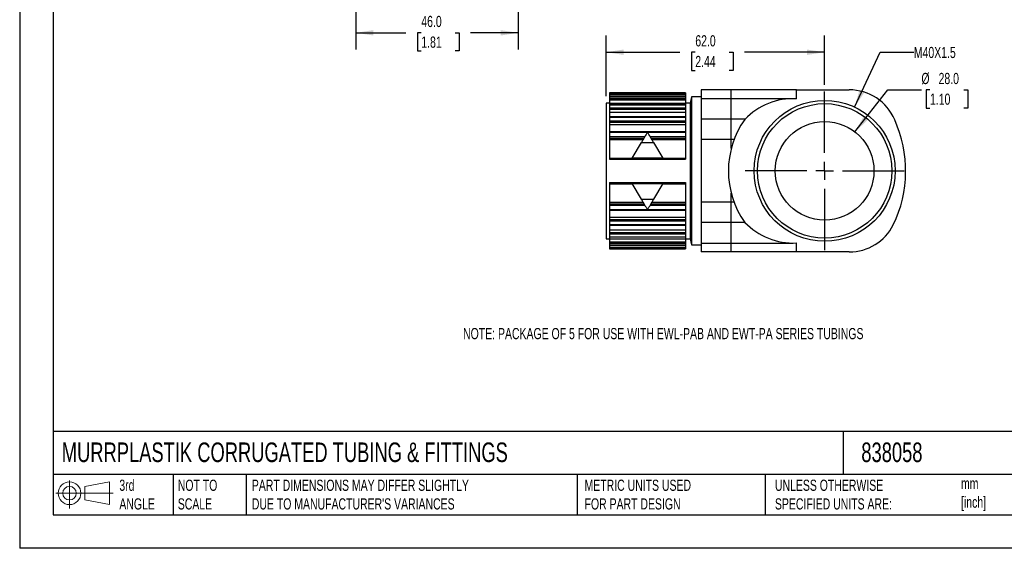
# Model space of a CAD drawing. Header units: millimetres. Extents: x 0 to 419, y 0 to 324.
# Tile 1 of 3: x 0 to 279, y 0 to 150. Entities that reach past the tile are written whole.
import ezdxf

# ---------------------------------------------------------------- set-up
doc = ezdxf.new("R2010")
doc.units = ezdxf.units.MM
doc.header["$LTSCALE"] = 1.5
doc.linetypes.add('CENTERX2', pattern=[20.32, 12.7, -2.54, 2.54, -2.54])
doc.layers.add('CENTER', color=40, linetype='CENTERX2')
doc.layers.add('DIMENSIONS', color=140, linetype='Continuous', lineweight=25)
doc.layers.add('TEXT', color=140, linetype='Continuous', lineweight=25)
doc.styles.add('SLDTEXTSTYLE0', font='TXT', dxfattribs={"width": 0.7})
doc.dimstyles.new('SLDDIMSTYLE0', dxfattribs={"dimtxt": 3.237012, "dimasz": 4.953, "dimexe": 0, "dimexo": 0.0625, "dimgap": 0.809253, "dimtad": 0, "dimtih": 1, "dimtoh": 1, "dimdec": 1, "dimrnd": 1e-09, "dimzin": 4, "dimdsep": 46, "dimtxsty": 'SLDTEXTSTYLE0', "dimsah": 1, "dimcen": 0.09, "dimadec": 0, "dimazin": 1, "dimtfac": 1, "dimtdec": 1, "dimtofl": 0, "dimtmove": 0, "dimatfit": 3, "dimfxl": 0, "dimfrac": 2, "dimtolj": 1, "dimtzin": 12, "dimarcsym": 0})
doc.dimstyles.new('SLDDIMSTYLE3', dxfattribs={"dimtxt": 3.237012, "dimasz": 4.953, "dimexe": 0, "dimexo": 0.0625, "dimgap": 0.809253, "dimtad": 0, "dimtih": 1, "dimtoh": 1, "dimdec": 1, "dimrnd": 1e-09, "dimzin": 4, "dimdsep": 46, "dimtxsty": 'SLDTEXTSTYLE0', "dimsah": 1, "dimcen": 0, "dimadec": 0, "dimazin": 1, "dimtfac": 1, "dimtdec": 1, "dimtofl": 0, "dimtmove": 0, "dimatfit": 3, "dimfxl": 0, "dimfrac": 2, "dimtolj": 1, "dimtzin": 12, "dimarcsym": 0})
doc.dimstyles.new('SLDDIMSTYLE4', dxfattribs={"dimtxt": 3.237012, "dimasz": 4.953, "dimexe": 0, "dimexo": 0.0625, "dimgap": 0.809253, "dimtad": 0, "dimtih": 1, "dimtoh": 1, "dimdec": 1, "dimrnd": 1e-09, "dimzin": 12, "dimdsep": 46, "dimtxsty": 'SLDTEXTSTYLE0', "dimsah": 1, "dimcen": 0, "dimadec": 0, "dimazin": 3, "dimtfac": 1, "dimtdec": 1, "dimtofl": 0, "dimtmove": 0, "dimatfit": 3, "dimfxl": 0, "dimfrac": 2, "dimtolj": 1, "dimtzin": 12, "dimarcsym": 0})

# ---------------------------------------------------------------- blocks, each defined once
blk = doc.blocks.new('Block11')
at = {"color": 7, "linetype": 'Continuous', "lineweight": 18}
for p, q in [((3.88, 7.97), (3.88, 0)), ((8.22, 6.25), (15.26, 7.55)), ((8.22, 2.39), (8.22, 6.25)), ((15.26, 7.55), (15.26, 1.1)), ((0, 4.32), (16.31, 4.32)), ((8.22, 2.39), (15.26, 1.1))]:
    blk.add_line(p, q, dxfattribs=at)
for radius in [3.23, 1.93]:
    blk.add_circle((3.88, 4.32), radius, dxfattribs=at)
blk = doc.blocks.new('Block12')
at = {"color": 7, "linetype": 'Continuous'}
blk.add_blockref('Block11', (0, 0), dxfattribs=at)
blk = doc.blocks.new('_D_7')
at = {"layer": 'DIMENSIONS'}
for p, q in [((95.42, 180.42), (95.42, 141.56)), ((141.42, 180.42), (141.42, 141.56)), ((95.42, 146.33), (109.57, 146.33)), ((113.96, 146.33), (112.87, 146.33)), ((112.87, 146.33), (112.87, 141.18)), ((123.58, 146.33), (124.66, 146.33)), ((124.66, 146.33), (124.66, 141.18)), ((141.42, 146.33), (127.96, 146.33)), ((112.87, 141.18), (113.96, 141.18)), ((124.66, 141.18), (123.58, 141.18))]:
    blk.add_line(p, q, dxfattribs=at)
for points in [[(95.42, 146.33), (100.37, 145.56), (100.37, 147.09)], [(141.42, 146.33), (136.46, 147.09), (136.46, 145.56)]]:
    blk.add_solid(points, dxfattribs=at)
at = {"layer": 'DIMENSIONS', "char_height": 3.175, "attachment_point": 1, "style": 'SLDTEXTSTYLE0'}
for s, insert in [('46.0', (113.96, 151.14)), ('1.81', (113.96, 145.27))]:
    blk.add_mtext(s, dxfattribs=dict(at, insert=insert))
blk = doc.blocks.new('_D_8')
at = {"layer": 'DIMENSIONS'}
for p, q in [((237.01, 118.18), (246.32, 130.13)), ((246.32, 130.13), (255.85, 130.13)), ((258.29, 130.13), (257.2, 130.13)), ((257.2, 130.13), (257.2, 124.98)), ((267.91, 130.13), (269, 130.13)), ((269, 130.13), (269, 124.98)), ((257.2, 124.98), (258.29, 124.98)), ((269, 124.98), (267.91, 124.98))]:
    blk.add_line(p, q, dxfattribs=at)
blk.add_solid([(237.01, 118.18), (240.65, 121.62), (239.45, 122.56)], dxfattribs=at)
at = {"layer": 'DIMENSIONS', "char_height": 3.175, "attachment_point": 1, "style": 'SLDTEXTSTYLE0'}
for s, insert in [('%%c', (255.85, 134.95)), ('28.0', (260.73, 134.95)), ('1.10', (258.29, 129.08))]:
    blk.add_mtext(s, dxfattribs=dict(at, insert=insert))
blk = doc.blocks.new('_D_9')
at = {"layer": 'DIMENSIONS'}
for p, q in [((236.89, 125.25), (244.18, 140.82)), ((244.18, 140.82), (253.71, 140.82))]:
    blk.add_line(p, q, dxfattribs=at)
blk.add_solid([(236.89, 125.25), (239.68, 129.41), (238.3, 130.06)], dxfattribs=at)
at = {"layer": 'DIMENSIONS', "insert": (253.71, 142.34), "char_height": 3.175, "attachment_point": 1, "style": 'SLDTEXTSTYLE0'}
blk.add_mtext('M40X1.5', dxfattribs=at)
blk = doc.blocks.new('_D_10')
at = {"layer": 'DIMENSIONS'}
for p, q in [((166.4, 128.3), (166.4, 145.58)), ((228.4, 131.59), (228.4, 145.58)), ((166.4, 140.82), (187.31, 140.82)), ((191.7, 140.82), (190.61, 140.82)), ((190.61, 140.82), (190.61, 135.67)), ((201.32, 140.82), (202.41, 140.82)), ((202.41, 140.82), (202.41, 135.67)), ((228.4, 140.82), (205.7, 140.82)), ((190.61, 135.67), (191.7, 135.67)), ((202.41, 135.67), (201.32, 135.67))]:
    blk.add_line(p, q, dxfattribs=at)
for points in [[(166.4, 140.82), (171.35, 140.06), (171.35, 141.58)], [(228.4, 140.82), (223.44, 141.58), (223.44, 140.06)]]:
    blk.add_solid(points, dxfattribs=at)
at = {"layer": 'DIMENSIONS', "char_height": 3.175, "attachment_point": 1, "style": 'SLDTEXTSTYLE0'}
for s, insert in [('62.0', (191.7, 145.64)), ('2.44', (191.7, 139.77))]:
    blk.add_mtext(s, dxfattribs=dict(at, insert=insert))
blk = doc.blocks.new('SW_CENTERMARKSYMBOL_1')
at = {"layer": 'CENTER', "color": 0}
for p, q in [((0, 5.08), (0, 22.54)), ((-5.08, 0), (-22.54, 0)), ((0, 0), (-2.54, 0)), ((0, 0), (0, 2.54)), ((0, 0), (0, -2.54)), ((0, 0), (2.54, 0)), ((5.08, 0), (22.54, 0)), ((0, -5.08), (0, -22.54))]:
    blk.add_line(p, q, dxfattribs=at)

msp = doc.modelspace()

# ---------------------------------------------------------------- linework, layer by layer
at = {"color": 7, "linetype": 'Continuous'}
for p in [(0, 323.85), (419.1, 0)]:
    msp.add_line(p, (0, 0), dxfattribs=at)
for p, q in [((188.9, 129.31), (167.4, 129.31)), ((167.4, 129.31), (188.9, 129.31)), ((167.4, 129.31), (167.4, 129.13)), ((167.4, 129.31), (167.4, 129.31)), ((167.4, 129.13), (188.9, 129.13)), ((167.4, 129.13), (167.4, 128.8)), ((167.4, 128.8), (188.9, 128.8)), ((167.4, 128.8), (167.4, 128.21)), ((188.9, 129.31), (188.9, 129.13)), ((188.9, 129.31), (188.9, 129.31)), ((188.9, 129.13), (188.9, 128.8)), ((188.9, 128.8), (188.9, 128.21)), ((193.4, 130.14), (193.4, 127.63)), ((201.9, 130.14), (193.4, 130.14)), ((220.4, 130.14), (201.9, 130.14)), ((201.9, 127.63), (201.9, 130.14)), ((220.4, 127.61), (220.4, 130.14)), ((220.4, 130.14), (235.4, 130.14)), ((167.4, 126.39), (166.4, 126.39)), ((166.4, 126.39), (166.4, 87.89)), ((188.9, 128.21), (167.4, 128.21)), ((167.4, 128.21), (167.4, 128.19)), ((167.4, 128.19), (188.9, 128.19)), ((167.4, 128.19), (167.4, 127.69)), ((167.4, 127.69), (188.9, 127.69)), ((167.4, 127.69), (167.4, 127.3)), ((167.4, 127.3), (188.9, 127.3)), ((167.4, 127.3), (167.4, 126.4)), ((167.4, 126.4), (188.9, 126.4)), ((167.4, 126.4), (167.4, 125.9)), ((188.9, 125.9), (167.4, 125.9)), ((167.4, 125.9), (167.4, 125.85)), ((167.4, 125.85), (188.9, 125.85)), ((167.4, 125.85), (167.4, 125.04)), ((188.9, 128.21), (188.9, 128.19)), ((188.9, 128.19), (188.9, 127.69)), ((188.9, 127.69), (188.9, 127.3)), ((188.9, 127.3), (188.9, 126.4)), ((188.9, 126.4), (188.9, 125.9)), ((190.2, 126.39), (188.9, 126.39)), ((188.9, 125.9), (188.9, 125.85)), ((188.9, 125.85), (188.9, 125.04)), ((190.67, 128.14), (190.2, 126.39)), ((190.2, 126.39), (190.2, 87.89)), ((193.4, 128.14), (190.67, 128.14)), ((190.67, 128.14), (190.67, 86.14)), ((201.9, 127.63), (193.4, 127.63)), ((193.4, 127.63), (193.4, 121.77)), ((219.48, 127.63), (201.9, 127.63)), ((201.9, 121.77), (201.9, 127.63)), ((167.4, 125.04), (188.9, 125.04)), ((167.4, 125.04), (167.4, 124.63)), ((167.4, 124.63), (188.9, 124.63)), ((167.4, 124.63), (167.4, 123.84)), ((167.4, 123.84), (188.9, 123.84)), ((167.4, 123.84), (167.4, 122.52)), ((188.9, 125.04), (188.9, 124.63)), ((188.9, 124.63), (188.9, 123.84)), ((188.9, 123.84), (188.9, 122.52)), ((188.9, 122.52), (167.4, 122.52)), ((167.4, 122.52), (167.4, 122.42)), ((167.4, 122.42), (188.9, 122.42)), ((167.4, 122.42), (167.4, 121.36)), ((167.4, 121.36), (188.9, 121.36)), ((167.4, 121.36), (167.4, 120.94)), ((167.4, 120.94), (188.9, 120.94)), ((167.4, 120.94), (167.4, 120.3)), ((167.4, 120.3), (188.9, 120.3)), ((167.4, 120.3), (167.4, 118.26)), ((188.9, 122.52), (188.9, 122.42)), ((188.9, 122.42), (188.9, 121.36)), ((188.9, 121.36), (188.9, 120.94)), ((188.9, 120.94), (188.9, 120.3)), ((188.9, 120.3), (188.9, 118.26)), ((201.9, 121.77), (193.4, 121.77)), ((193.4, 121.77), (193.4, 116.03)), ((201.9, 116.03), (201.9, 121.77)), ((205.75, 121.77), (201.9, 121.77)), ((188.9, 118.26), (167.4, 118.26)), ((167.4, 118.26), (167.4, 118.11)), ((167.4, 118.11), (178.07, 118.11)), ((167.4, 118.11), (167.4, 116.85)), ((178.21, 118.11), (188.9, 118.11)), ((188.9, 118.26), (188.9, 118.11)), ((188.9, 118.11), (188.9, 116.85)), ((167.4, 116.85), (177.35, 116.85)), ((167.4, 116.85), (167.4, 116.45)), ((167.4, 116.45), (177.12, 116.45)), ((167.4, 116.45), (167.4, 116.01)), ((167.4, 116.01), (176.86, 116.01)), ((167.4, 116.01), (167.4, 110.79)), ((173.82, 110.74), (176.4, 115.22)), ((176.4, 115.22), (179.88, 115.22)), ((178.93, 116.85), (188.9, 116.85)), ((179.16, 116.45), (188.9, 116.45)), ((179.42, 116.01), (188.9, 116.01)), ((179.88, 115.22), (182.47, 110.74)), ((188.9, 116.85), (188.9, 116.45)), ((188.9, 116.45), (188.9, 116.01)), ((188.9, 116.01), (188.9, 110.79)), ((201.9, 116.03), (193.4, 116.03)), ((193.4, 116.03), (193.4, 98.25)), ((202.7, 116.03), (201.9, 116.03)), ((201.9, 113.52), (201.9, 116.03)), ((167.4, 110.79), (173.84, 110.79)), ((167.4, 110.79), (167.4, 110.49)), ((167.4, 110.49), (188.9, 110.49)), ((182.47, 110.74), (173.82, 110.74)), ((182.44, 110.79), (188.9, 110.79)), ((188.9, 110.79), (188.9, 110.49)), ((167.4, 103.8), (188.9, 103.8)), ((167.4, 103.8), (167.4, 103.5)), ((167.4, 103.5), (173.84, 103.5)), ((167.4, 103.5), (167.4, 98.28)), ((173.82, 103.54), (182.47, 103.54)), ((176.4, 99.07), (173.82, 103.54)), ((182.47, 103.54), (179.88, 99.07)), ((182.44, 103.5), (188.9, 103.5)), ((188.9, 103.8), (188.9, 103.5)), ((188.9, 103.5), (188.9, 98.28)), ((201.9, 98.25), (201.9, 100.77)), ((167.4, 98.28), (176.86, 98.28)), ((167.4, 98.28), (167.4, 97.83)), ((167.4, 97.83), (177.12, 97.83)), ((167.4, 97.83), (167.4, 97.44)), ((176.4, 99.07), (179.88, 99.07)), ((179.16, 97.83), (188.9, 97.83)), ((179.42, 98.28), (188.9, 98.28)), ((188.9, 98.28), (188.9, 97.83)), ((188.9, 97.83), (188.9, 97.44)), ((201.9, 98.25), (193.4, 98.25)), ((193.4, 98.25), (193.4, 92.52)), ((201.9, 92.52), (201.9, 98.25)), ((202.7, 98.25), (201.9, 98.25)), ((167.4, 97.44), (177.35, 97.44)), ((167.4, 97.44), (167.4, 96.18)), ((167.4, 96.18), (178.07, 96.18)), ((167.4, 96.18), (167.4, 96.03)), ((167.4, 96.03), (188.9, 96.03)), ((167.4, 96.03), (167.4, 93.98)), ((178.21, 96.18), (188.9, 96.18)), ((178.93, 97.44), (188.9, 97.44)), ((188.9, 97.44), (188.9, 96.18)), ((188.9, 96.18), (188.9, 96.03)), ((188.9, 96.03), (188.9, 93.98)), ((167.4, 93.98), (188.9, 93.98)), ((167.4, 93.98), (167.4, 93.34)), ((167.4, 93.34), (188.9, 93.34)), ((167.4, 93.34), (167.4, 92.93)), ((167.4, 92.93), (188.9, 92.93)), ((167.4, 92.93), (167.4, 91.87)), ((188.9, 93.98), (188.9, 93.34)), ((188.9, 93.34), (188.9, 92.93)), ((188.9, 92.93), (188.9, 91.87)), ((201.9, 92.52), (193.4, 92.52)), ((193.4, 92.52), (193.4, 86.66)), ((205.75, 92.52), (201.9, 92.52)), ((201.9, 86.66), (201.9, 92.52)), ((167.4, 91.87), (188.9, 91.87)), ((167.4, 91.87), (167.4, 91.77)), ((167.4, 91.77), (188.9, 91.77)), ((167.4, 91.77), (167.4, 90.45)), ((167.4, 90.45), (188.9, 90.45)), ((167.4, 90.45), (167.4, 89.66)), ((167.4, 89.66), (188.9, 89.66)), ((167.4, 89.66), (167.4, 89.24)), ((188.9, 91.87), (188.9, 91.77)), ((188.9, 91.77), (188.9, 90.45)), ((188.9, 90.45), (188.9, 89.66)), ((188.9, 89.66), (188.9, 89.24)), ((166.4, 87.89), (167.4, 87.89)), ((167.4, 89.24), (188.9, 89.24)), ((167.4, 89.24), (167.4, 88.44)), ((167.4, 88.44), (188.9, 88.44)), ((167.4, 88.44), (167.4, 88.39)), ((167.4, 88.39), (188.9, 88.39)), ((167.4, 88.39), (167.4, 87.89)), ((167.4, 87.89), (188.9, 87.89)), ((167.4, 87.89), (167.4, 86.99)), ((167.4, 86.99), (188.9, 86.99)), ((167.4, 86.99), (167.4, 86.6)), ((188.9, 89.24), (188.9, 88.44)), ((188.9, 88.44), (188.9, 88.39)), ((188.9, 88.39), (188.9, 87.89)), ((188.9, 87.89), (190.2, 87.89)), ((188.9, 87.89), (188.9, 86.99)), ((188.9, 86.99), (188.9, 86.6)), ((190.2, 87.89), (190.67, 86.14)), ((193.4, 86.66), (201.9, 86.66)), ((193.4, 86.66), (193.4, 84.14)), ((201.9, 86.66), (219.48, 86.66)), ((201.9, 84.14), (201.9, 86.66)), ((220.4, 84.14), (220.4, 86.68)), ((167.4, 86.6), (188.9, 86.6)), ((167.4, 86.6), (167.4, 86.1)), ((167.4, 86.1), (188.9, 86.1)), ((167.4, 86.1), (167.4, 86.08)), ((167.4, 86.08), (188.9, 86.08)), ((167.4, 86.08), (167.4, 85.49)), ((167.4, 85.49), (188.9, 85.49)), ((167.4, 85.49), (167.4, 85.15)), ((167.4, 85.15), (188.9, 85.15)), ((167.4, 85.15), (167.4, 84.98)), ((167.4, 84.98), (188.9, 84.98)), ((167.4, 84.98), (188.9, 84.98)), ((167.4, 84.98), (167.4, 84.98)), ((188.9, 86.6), (188.9, 86.1)), ((188.9, 86.1), (188.9, 86.08)), ((188.9, 86.08), (188.9, 85.49)), ((188.9, 85.49), (188.9, 85.15)), ((188.9, 85.15), (188.9, 84.98)), ((188.9, 84.98), (188.9, 84.98)), ((190.67, 86.14), (193.4, 86.14)), ((201.9, 84.14), (193.4, 84.14)), ((220.4, 84.14), (201.9, 84.14)), ((235.4, 84.14), (220.4, 84.14))]:
    msp.add_line(p, q)
for radius in [20, 19.08, 14]:
    msp.add_circle((228.4, 107.14), radius)
for centre, radius, start, end in [((235.4, 116.14), 14, 23.1468, 90), ((219.48, 108.63), 19, 87.2361, 136.2536), ((226.28, 107.14), 25.2, 144.5243, 215.4757), ((216.09, 107.14), 35.3, 334.2801, 24.2586), ((219.48, 105.66), 19, 223.7464, 272.7639), ((235.4, 98.14), 14, 270, 333.1682)]:
    msp.add_arc(centre, radius, start, end)
for points in [[(178.14, 118.22), (177.58, 117.26), (177, 116.25), (176.4, 115.22)], [(179.88, 115.22), (179.28, 116.25), (178.7, 117.26), (178.14, 118.22)], [(176.4, 99.07), (177, 98.03), (177.58, 97.03), (178.14, 96.06)], [(178.14, 96.06), (178.7, 97.03), (179.28, 98.03), (179.88, 99.07)]]:
    msp.add_open_spline(points, degree=3)
at = {"layer": 'TEXT'}
for p, q in [((9.52, 314.32), (9.52, 9.52)), ((409.57, 33.19), (9.52, 33.19)), ((233.64, 33.19), (233.64, 20.95)), ((409.57, 20.95), (9.52, 20.95)), ((43.57, 20.95), (43.57, 9.52)), ((64.26, 20.95), (64.26, 9.52)), ((158.23, 20.95), (158.23, 9.52)), ((211.5, 20.95), (211.5, 9.52)), ((9.52, 9.52), (409.57, 9.52))]:
    msp.add_line(p, q, dxfattribs=at)

# ---------------------------------------------------------------- block references
at = {"layer": 'CENTER'}
msp.add_blockref('SW_CENTERMARKSYMBOL_1', (228.4, 107.14), dxfattribs=at)
at = {"layer": 'TEXT'}
msp.add_blockref('Block12', (10.26, 11.33), dxfattribs=at)

# ---------------------------------------------------------------- texts
at = {"layer": 'DIMENSIONS', "insert": (125.81, 62.54), "char_height": 3.175, "attachment_point": 1, "style": 'SLDTEXTSTYLE0'}
msp.add_mtext('NOTE: PACKAGE OF 5 FOR USE WITH EWL-PAB AND EWT-PA SERIES TUBINGS', dxfattribs=at)
at = {"layer": 'TEXT', "attachment_point": 1, "style": 'SLDTEXTSTYLE0'}
for s, insert, char_height in [('MURRPLASTIK CORRUGATED TUBING & FITTINGS', (11.95, 30.04), 5.5562), ('838058', (238.81, 30.04), 5.556), ('3rd^JANGLE', (28.28, 19.49), 3.175), ('NOT TO^JSCALE', (44.86, 19.49), 3.175), ("PART DIMENSIONS MAY DIFFER SLIGHTLY ^JDUE TO MANUFACTURER'S VARIANCES", (65.87, 19.49), 3.175), ('METRIC UNITS USED ^JFOR PART DESIGN', (160.28, 19.49), 3.175), ('UNLESS OTHERWISE ^JSPECIFIED UNITS ARE:', (214.3, 19.49), 3.175), ('mm^J[inch]', (267.1, 19.99), 3.175)]:
    msp.add_mtext(s, dxfattribs=dict(at, insert=insert, char_height=char_height))

# ---------------------------------------------------------------- dimensions: what is measured, and where the dimension line sits
at = {"layer": 'DIMENSIONS'}
for base, p1, p2, picture, middle in [((141.42, 146.33), (95.42, 182.33), (141.42, 182.33), '_D_7', (118.77, 146.33)), ((228.4, 140.82), (166.4, 126.39), (228.4, 129.68), '_D_10', (196.51, 140.82))]:
    dim = msp.add_linear_dim(base=base, p1=p1, p2=p2, dimstyle='SLDDIMSTYLE0', dxfattribs=at)
    dim.commit()
    dim.dimension.update_dxf_attribs({"geometry": picture, "text_midpoint": middle, "dimtype": 160})
dim = msp.add_diameter_dim_2p(p1=(219.9, 89.04), p2=(236.89, 125.25), text='M40X1.5', dimstyle='SLDDIMSTYLE4', override={"dimpost": '<>'}, dxfattribs=at)
dim.commit()
dim.dimension.update_dxf_attribs({"geometry": '_D_9', "text_midpoint": (263.1, 140.82), "dimtype": 163})
dim = msp.add_diameter_dim_2p(p1=(219.78, 96.1), p2=(237.01, 118.18), dimstyle='SLDDIMSTYLE3', dxfattribs=at)
dim.commit()
dim.dimension.update_dxf_attribs({"geometry": '_D_8', "text_midpoint": (263.1, 130.13), "dimtype": 163})

doc.saveas('drawing.dxf')
